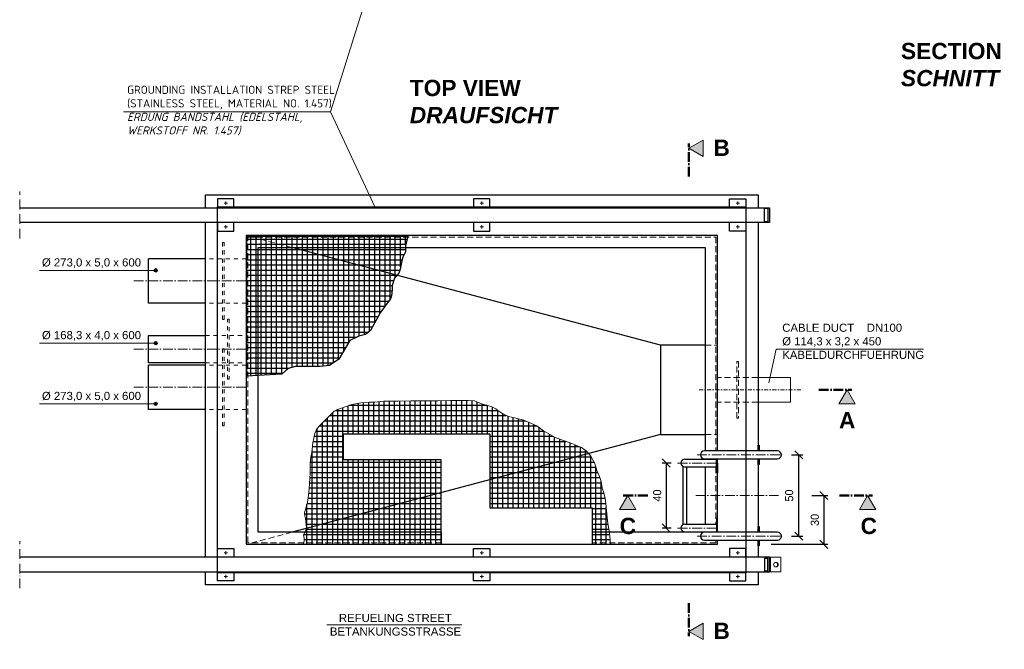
# Model space of a CAD drawing. Header units: millimetres. Extents: x -61498 to 746175, y -1322 to 24596.
# Tile 14 of 37: x 22414 to 28472, y -202 to 3670. Entities that reach past the tile are written whole.
import ezdxf

# ---------------------------------------------------------------- set-up
doc = ezdxf.new("R2010")
doc.units = ezdxf.units.MM
for name, pattern in [('ACAD_ISO10W100', [18, 12, -3, 0, -3]), ('JIS_02_1.0', [2, 1, -1]), ('STRICHPUNKT2', [0.5, 0.25, -0.125, 0, -0.125]), ('VERDECKT2', [0.1875, 0.125, -0.0625])]:
    doc.linetypes.add(name, pattern=pattern)
for name, color, linetype, lineweight in [('Bemaßung', 7, 'Continuous', 9), ('Beschriftung', 7, 'Continuous', 9), ('P------T2', 7, 'Continuous', 18), ('P-DABDICHTUNG', 7, 'Continuous', 18), ('P-ES-MD', 1, 'VERDECKT2', 18), ('verz. Bandstahl 30x3_5mm im Beton', 5, 'GRENZE1', 35)]:
    doc.layers.add(name, color=color, linetype=linetype, lineweight=lineweight)
doc.layers.add('P-MU050ENTL', color=7, linetype='Continuous')
doc.layers.add('P-MU150AUSL', color=7, linetype='Continuous')
doc.styles.add('LBB3.5M1000', font='isocp.shx', dxfattribs={"height": 3.5})
doc.linetypes.add('GRENZE1', pattern='A,6.35,-2.54,[133,ltypeshp.shx,S=2.54,R=0,X=-2.54,Y=0],-2.54,25.4', length=36.83)
doc.dimstyles.new('DIN', dxfattribs={"dimtxt": 2.5, "dimasz": 2.5, "dimexe": 1.25, "dimexo": 0.625, "dimtad": 1, "dimtih": 1, "dimdec": 4, "dimdsep": 46, "dimlunit": 6, "dimtxsty": 'Standard', "dimcen": 2.5, "dimadec": 0, "dimazin": 0, "dimtfac": 1, "dimtdec": 4, "dimtmove": 0, "dimatfit": 3, "dimfxl": 0, "dimtvp": 1, "dimtolj": 1, "dimtzin": 0, "dimarcsym": 0})

# ---------------------------------------------------------------- blocks, each defined once
blk = doc.blocks.new('_Oblique')
at = {"color": 0, "linetype": 'ByBlock', "lineweight": -2}
blk.add_line((-0.5, -0.5), (0.5, 0.5), dxfattribs=at)
blk = doc.blocks.new('*D92')
at = {"layer": 'Bemaßung', "color": 0, "lineweight": -2, "transparency": 16777216}
for p, q in [((27162.1, 993.4), (27233.4, 993.4)), ((27208.4, 493.4), (27208.4, 993.4)), ((27162.1, 493.4), (27233.4, 493.4))]:
    blk.add_line(p, q, dxfattribs=at)
at = {"layer": 'DEFPOINTS', "color": 0, "transparency": 16777216}
for p in [(27122.1, 993.4), (27208.4, 993.4), (27122.1, 493.4)]:
    blk.add_point(p, dxfattribs=at)
at = {"layer": 'Bemaßung', "color": 0, "lineweight": -2, "transparency": 16777216, "xscale": 50, "yscale": 50, "zscale": 50}
for p, rotation in [((27208.4, 993.4), 90), ((27208.4, 493.4), 270)]:
    blk.add_blockref('_Oblique', p, dxfattribs=dict(at, rotation=rotation))
at = {"layer": 'Bemaßung', "color": 0, "transparency": 16777216, "insert": (27148.7, 743.4), "char_height": 50, "attachment_point": 5, "rotation": 90}
blk.add_mtext('\\A1;50', dxfattribs=at)
blk = doc.blocks.new('*D93')
at = {"layer": 'Bemaßung', "color": 0, "lineweight": -2, "transparency": 16777216}
for p, q in [((26422.2, 943.4), (26366.7, 943.4)), ((26391.7, 943.4), (26391.7, 543.4)), ((26422.2, 543.4), (26366.7, 543.4))]:
    blk.add_line(p, q, dxfattribs=at)
at = {"layer": 'DEFPOINTS', "color": 0, "transparency": 16777216}
for p in [(26462.2, 943.4), (26391.7, 543.4), (26462.2, 543.4)]:
    blk.add_point(p, dxfattribs=at)
at = {"layer": 'Bemaßung', "color": 0, "lineweight": -2, "transparency": 16777216, "xscale": 50, "yscale": 50, "zscale": 50}
for p, rotation in [((26391.7, 943.4), 90), ((26391.7, 543.4), 270)]:
    blk.add_blockref('_Oblique', p, dxfattribs=dict(at, rotation=rotation))
at = {"layer": 'Bemaßung', "color": 0, "transparency": 16777216, "insert": (26336.9, 743.4), "char_height": 50, "attachment_point": 5, "rotation": 90}
blk.add_mtext('\\A1;40', dxfattribs=at)
blk = doc.blocks.new('*D81')
at = {"layer": 'Bemaßung', "color": 0, "lineweight": -2, "transparency": 16777216}
for p, q in [((27288.4, 743.4), (27386.6, 743.4)), ((27361.6, 743.4), (27361.6, 443.4)), ((27037.1, 443.4), (27386.6, 443.4))]:
    blk.add_line(p, q, dxfattribs=at)
at = {"layer": 'DEFPOINTS', "color": 0, "transparency": 16777216}
for p in [(27208.4, 743.4), (26957.1, 443.4), (27361.6, 443.4)]:
    blk.add_point(p, dxfattribs=at)
at = {"layer": 'Bemaßung', "color": 0, "lineweight": -2, "transparency": 16777216, "xscale": 50, "yscale": 50, "zscale": 50}
for p, rotation in [((27361.6, 743.4), 90), ((27361.6, 443.4), 270)]:
    blk.add_blockref('_Oblique', p, dxfattribs=dict(at, rotation=rotation))
at = {"layer": 'Bemaßung', "color": 0, "transparency": 16777216, "insert": (27306.6, 593.4), "char_height": 50, "attachment_point": 5, "rotation": 90}
blk.add_mtext('\\A1;30', dxfattribs=at)

msp = doc.modelspace()

# ---------------------------------------------------------------- hatches: boundary and pattern name
h = msp.add_hatch()
h.set_pattern_fill('NET', color=256, scale=10)
h.set_pattern_definition([(0, (658.903, 1907.828), (0, 31.75), []), (90, (658.903, 1907.828), (-31.75, 2e-15), [])])
h.paths.add_polyline_path([(23812.09009, 1477.25817), (23812.09009, 2338.39787), (24801.92053, 2338.39787), (24787.38259, 2278.84358), (24788.3147, 2242.51383), (24779.92586, 2226.67777), (24771.53709, 2209.9102), (24765.01247, 2186.62188), (24754.75949, 2135.38758), (24746.37072, 2110.2362), (24721.20428, 2079.49566), (24705.35878, 2035.71362), (24705.35878, 2011.49379), (24702.56253, 1971.43786), (24695.1058, 1953.73875), (24669.00732, 1918.34055), (24631.72374, 1868.03776), (24572.30304, 1757.51361), (24541.80318, 1734.65241), (24499.86601, 1723.22181), (24446.49135, 1696.55042), (24377.86674, 1582.24439), (24320.67959, 1544.1424), (24263.49253, 1536.522), (24187.243, 1536.522), (24110.99348, 1536.522), (24065.24381, 1525.0914), (24027.11905, 1490.7996), (23919.3559, 1484.00283)])
h = msp.add_hatch()
h.set_pattern_fill('NET', color=256, scale=10)
h.set_pattern_definition([(0, (-139.344, 885.583), (0, 31.75), []), (90, (-139.344, 885.583), (-31.75, 2e-15), [])])
h.paths.add_polyline_path([(26049.9956, 443.39787), (26047.67707, 471.20389), (26044.47301, 490.41655), (26041.26901, 527.24083), (26033.25896, 570.46934), (26030.05496, 589.682), (26025.2489, 648.92106), (26020.44284, 693.7506), (26015.63685, 725.7717), (26009.22879, 759.39388), (25998.01467, 788.21287), (25991.60668, 829.84033), (25981.99456, 860.2604), (25964.37245, 897.08465), (25959.56639, 919.49942), (25949.95433, 943.51527), (25941.94428, 959.52582), (25929.12823, 985.1427), (25901.894, 1015.56276), (25869.85377, 1037.97754), (25831.40549, 1055.58916), (25810.57932, 1063.59445), (25760.91699, 1081.20604), (25709.65259, 1100.4187), (25637.56209, 1140.4451), (25595.90981, 1172.4662), (25515.80918, 1207.68944), (25467.74885, 1218.89681), (25421.29051, 1228.50314), (25390.85228, 1242.91266), (25365.22012, 1260.52428), (25344.39394, 1276.53483), (25315.55778, 1290.94431), (25254.68133, 1306.95486), (25213.02905, 1326.16755), (25174.58077, 1327.76859), (25065.64398, 1327.76859), (24987.14536, 1326.16755), (24927.87097, 1326.16755), (24884.61663, 1326.16755), (24857.38246, 1326.16755), (24822.13818, 1326.16755), (24742.03762, 1324.56648), (24693.97728, 1324.56648), (24653.927, 1322.96544), (24617.08072, 1319.76333), (24599.45861, 1318.16226), (24567.41838, 1318.16226), (24512.94999, 1313.35911), (24456.87953, 1303.75275), (24416.82925, 1289.34327), (24368.76891, 1273.33272), (24349.54481, 1262.12532), (24306.29046, 1218.89681), (24279.05623, 1191.67889), (24256.62813, 1169.26409), (24240.60802, 1150.05143), (24230.9959, 1124.43454), (24218.17985, 1068.3976), (24211.77179, 1007.5575), (24205.36373, 978.73848), (24202.15974, 941.91423), (24200.55767, 882.67517), (24198.95567, 845.85089), (24195.75168, 785.01076), (24189.34362, 728.97385), (24184.53756, 701.75589), (24166.91545, 637.71366), (24168.51745, 615.29888), (24171.72151, 605.69255), (24174.92551, 580.07567), (24178.12957, 546.4535), (24171.72151, 524.03872), (24160.50739, 501.62395), (24163.71145, 480.81022), (24163.71145, 464.79967), (24160.79127, 443.39787), (25007.09009, 443.39787), (25007.09009, 963.39787), (24407.09009, 963.39787), (24407.09009, 1123.39787), (25307.09009, 1123.39787), (25307.09009, 668.39787), (25937.09009, 668.39787), (25937.09009, 443.39787)])
at = {"lineweight": 9}
h = msp.add_hatch(color=256, dxfattribs=at)
h.dxf.hatch_style = 1
h.paths.add_polyline_path([(27067.09009, 332.39787, -0.4142135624), (27081.09009, 318.39787, -0.4142135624), (27067.09009, 304.39787, 0.737901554)])
at = {"layer": 'Beschriftung'}
h = msp.add_hatch(color=256, dxfattribs=at)
h.dxf.hatch_style = 1
h.paths.add_polyline_path([(26532.09009, 2878.94064), (26618.43031, 2928.78919), (26618.43031, 2829.09209)])
h = msp.add_hatch(color=256, dxfattribs=at)
h.dxf.hatch_style = 1
edge = h.paths.add_edge_path()
edge.add_arc((23250.87228, 2128.40645), 10.35018, 180, 540, ccw=False)
h = msp.add_hatch(color=256, dxfattribs=at)
h.dxf.hatch_style = 1
edge = h.paths.add_edge_path()
edge.add_arc((23250.87228, 1681.22512), 10.35018, 180, 540, ccw=False)
h = msp.add_hatch(color=256, dxfattribs=at)
h.dxf.hatch_style = 1
h.paths.add_polyline_path([(27504.47384, 1393.39787), (27554.32239, 1307.05766), (27454.6253, 1307.05766)])
h = msp.add_hatch(color=256, dxfattribs=at)
h.dxf.hatch_style = 1
edge = h.paths.add_edge_path()
edge.add_arc((23250.87228, 1307.18334), 10.35018, 180, 540, ccw=False)
h = msp.add_hatch(color=256, dxfattribs=at)
h.dxf.hatch_style = 1
h.paths.add_polyline_path([(26155.00944, 743.39787), (26204.85799, 657.05766), (26105.16089, 657.05766)])
h = msp.add_hatch(color=256, dxfattribs=at)
h.dxf.hatch_style = 1
h.paths.add_polyline_path([(27631.08486, 743.39787), (27680.93341, 657.05766), (27581.23631, 657.05766)])
h = msp.add_hatch(color=256, dxfattribs=at)
h.dxf.hatch_style = 1
h.paths.add_polyline_path([(26532.09009, -92.1449), (26618.43031, -141.99345), (26618.43031, -42.29635)])

# ---------------------------------------------------------------- linework, layer by layer
at = {"linetype": 'ACAD_ISO10W100', "lineweight": 18, "ltscale": 5}
for p, q in [((22414.24547, 2323.39787), (22414.24547, 2613.39787)), ((23682.09009, 2530.89787), (23682.09009, 2550.89787)), ((25257.09009, 2530.89787), (25257.09009, 2550.89787)), ((26832.09009, 2530.89787), (26832.09009, 2550.89787)), ((23692.09009, 2540.89787), (23672.09009, 2540.89787)), ((25267.09009, 2540.89787), (25247.09009, 2540.89787)), ((26822.09009, 2540.89787), (26842.09009, 2540.89787)), ((23692.09009, 2395.89787), (23672.09009, 2395.89787)), ((23682.09009, 2385.89787), (23682.09009, 2405.89787)), ((25267.09009, 2395.89787), (25247.09009, 2395.89787)), ((25257.09009, 2385.89787), (25257.09009, 2405.89787)), ((26822.09009, 2395.89787), (26842.09009, 2395.89787)), ((26832.09009, 2385.89787), (26832.09009, 2405.89787)), ((23807.09009, 2063.39787), (23112.35536, 2063.39787)), ((23807.09009, 1643.99143), (23112.35536, 1643.99143)), ((23807.09009, 1408.99143), (23112.35536, 1408.99143)), ((26582.16473, 993.39787), (27122.11379, 993.39787)), ((26462.16473, 943.39787), (26707.09009, 943.39787)), ((26574.01594, 743.39787), (27083.20641, 743.39787)), ((26462.16473, 543.39787), (26707.09009, 543.39787)), ((26582.16473, 493.39787), (27122.11379, 493.39787)), ((22414.24547, 173.39787), (22414.24547, 463.39787)), ((23692.09009, 390.89787), (23672.09009, 390.89787)), ((23682.09009, 400.89787), (23682.09009, 380.89787)), ((25267.09009, 390.89787), (25247.09009, 390.89787)), ((25257.09009, 400.89787), (25257.09009, 380.89787)), ((26822.09009, 390.89787), (26842.09009, 390.89787)), ((26832.09009, 400.89787), (26832.09009, 380.89787)), ((23692.09009, 245.89787), (23672.09009, 245.89787)), ((23682.09009, 255.89787), (23682.09009, 235.89787)), ((25267.09009, 245.89787), (25247.09009, 245.89787)), ((25257.09009, 255.89787), (25257.09009, 235.89787)), ((26822.09009, 245.89787), (26842.09009, 245.89787)), ((26832.09009, 255.89787), (26832.09009, 235.89787))]:
    msp.add_line(p, q, dxfattribs=at)
for p, q in [((22414.24547, 2513.39787), (27027.09009, 2513.39787)), ((27017.09009, 2508.39787), (26997.09009, 2508.39787)), ((26997.09009, 2428.39787), (26997.09009, 2508.39787)), ((27017.09009, 2513.39787), (27017.09009, 2423.39787)), ((27027.09009, 2513.39787), (27027.09009, 2423.39787)), ((27027.09009, 2423.39787), (22414.24547, 2423.39787)), ((26997.09009, 2428.39787), (27017.09009, 2428.39787)), ((26357.09009, 1668.39787), (24090.42342, 2268.39787)), ((26357.09009, 1118.39787), (24090.42342, 518.39787)), ((24407.09009, 963.39787), (24407.09009, 1123.39787)), ((24407.09009, 1123.39787), (25307.09009, 1123.39787)), ((25307.09009, 1123.39787), (25307.09009, 668.39787)), ((27077.09009, 1017.54787), (26627.09009, 1017.54787)), ((25007.09009, 963.39787), (24407.09009, 963.39787)), ((25007.09009, 443.39787), (25007.09009, 963.39787)), ((26497.09009, 565.38019), (26497.09009, 921.41555)), ((26507.09009, 967.54787), (26701.09009, 967.54787)), ((26507.09009, 919.24787), (26701.09009, 919.24787)), ((26517.09009, 919.24787), (26517.09009, 567.54787)), ((26627.09009, 969.24787), (27077.09009, 969.24787)), ((25307.09009, 668.39787), (25937.09009, 668.39787)), ((25937.09009, 668.39787), (25937.09009, 443.39787)), ((26507.09009, 567.54787), (26701.09009, 567.54787)), ((25007.09009, 518.39787), (25007.09009, 443.39787)), ((25937.09009, 518.39787), (25937.09009, 443.39787)), ((26507.09009, 519.24787), (26701.09009, 519.24787)), ((27077.09009, 517.54787), (26627.09009, 517.54787)), ((26627.09009, 469.24787), (27077.09009, 469.24787)), ((27027.09009, 363.39787), (22414.24547, 363.39787)), ((26997.09009, 358.39787), (26997.09009, 278.39787)), ((26997.09009, 358.39787), (27017.09009, 358.39787)), ((27017.09009, 273.39787), (27017.09009, 363.39787)), ((27027.09009, 273.39787), (27027.09009, 363.39787)), ((22414.24547, 273.39787), (27027.09009, 273.39787)), ((27017.09009, 278.39787), (26997.09009, 278.39787))]:
    msp.add_line(p, q)
at = {"linetype": 'JIS_02_1.0', "lineweight": 18, "ltscale": 25}
for p, q in [((23807.09009, 2199.89787), (23557.09009, 2199.89787)), ((23807.09009, 1926.89787), (23557.09009, 1926.89787)), ((23557.09009, 1728.39237), (23807.09009, 1728.39237)), ((23557.09009, 1560.09237), (23807.09009, 1560.09237)), ((23807.09009, 1545.49143), (23557.09009, 1545.49143)), ((23807.09009, 1272.49143), (23557.09009, 1272.49143))]:
    msp.add_line(p, q, dxfattribs=at)
at = {"lineweight": 5}
for p, q in [((24368.76891, 1273.33272), (24349.54481, 1262.12532)), ((24416.82925, 1289.34327), (24368.76891, 1273.33272)), ((24456.87953, 1303.75275), (24416.82925, 1289.34327)), ((24512.94999, 1313.35911), (24456.87953, 1303.75275)), ((24567.41838, 1318.16226), (24512.94999, 1313.35911)), ((24599.45861, 1318.16226), (24567.41838, 1318.16226)), ((24617.08072, 1319.76333), (24599.45861, 1318.16226)), ((24653.927, 1322.96544), (24617.08072, 1319.76333)), ((24693.97728, 1324.56648), (24653.927, 1322.96544)), ((24742.03762, 1324.56648), (24693.97728, 1324.56648)), ((24822.13818, 1326.16755), (24742.03762, 1324.56648)), ((24857.38246, 1326.16755), (24822.13818, 1326.16755)), ((24884.61663, 1326.16755), (24857.38246, 1326.16755)), ((24927.87097, 1326.16755), (24884.61663, 1326.16755)), ((24987.14536, 1326.16755), (24927.87097, 1326.16755)), ((25065.64398, 1327.76859), (24987.14536, 1326.16755)), ((25174.58077, 1327.76859), (25065.64398, 1327.76859)), ((25213.02905, 1326.16755), (25174.58077, 1327.76859)), ((25254.68133, 1306.95486), (25213.02905, 1326.16755)), ((25315.55778, 1290.94431), (25254.68133, 1306.95486)), ((25344.39394, 1276.53483), (25315.55778, 1290.94431)), ((25365.22012, 1260.52428), (25344.39394, 1276.53483)), ((24306.29046, 1218.89681), (24279.05623, 1191.67889)), ((24349.54481, 1262.12532), (24306.29046, 1218.89681)), ((25390.85228, 1242.91266), (25365.22012, 1260.52428)), ((25421.29051, 1228.50314), (25390.85228, 1242.91266)), ((25467.74885, 1218.89681), (25421.29051, 1228.50314)), ((25515.80918, 1207.68944), (25467.74885, 1218.89681)), ((24256.62813, 1169.26409), (24240.60802, 1150.05143)), ((24279.05623, 1191.67889), (24256.62813, 1169.26409)), ((25595.90981, 1172.4662), (25515.80918, 1207.68944)), ((25637.56209, 1140.4451), (25595.90981, 1172.4662)), ((24230.9959, 1124.43454), (24218.17985, 1068.3976)), ((24240.60802, 1150.05143), (24230.9959, 1124.43454)), ((25709.65259, 1100.4187), (25637.56209, 1140.4451)), ((25760.91699, 1081.20604), (25709.65259, 1100.4187)), ((24218.17985, 1068.3976), (24211.77179, 1007.5575)), ((25810.57932, 1063.59445), (25760.91699, 1081.20604)), ((25831.40549, 1055.58916), (25810.57932, 1063.59445)), ((25869.85377, 1037.97754), (25831.40549, 1055.58916)), ((25901.894, 1015.56276), (25869.85377, 1037.97754)), ((24205.36373, 978.73848), (24202.15974, 941.91423)), ((24211.77179, 1007.5575), (24205.36373, 978.73848)), ((25929.12823, 985.1427), (25901.894, 1015.56276)), ((25941.94428, 959.52582), (25929.12823, 985.1427)), ((24202.15974, 941.91423), (24200.55767, 882.67517)), ((25949.95433, 943.51527), (25941.94428, 959.52582)), ((25959.56639, 919.49942), (25949.95433, 943.51527)), ((25964.37245, 897.08465), (25959.56639, 919.49942)), ((24200.55767, 882.67517), (24198.95567, 845.85089)), ((25981.99456, 860.2604), (25964.37245, 897.08465)), ((25991.60668, 829.84033), (25981.99456, 860.2604)), ((24198.95567, 845.85089), (24195.75168, 785.01076)), ((25998.01467, 788.21287), (25991.60668, 829.84033)), ((26009.22879, 759.39388), (25998.01467, 788.21287)), ((24189.34362, 728.97385), (24184.53756, 701.75589)), ((24195.75168, 785.01076), (24189.34362, 728.97385)), ((26015.63685, 725.7717), (26009.22879, 759.39388)), ((24184.53756, 701.75589), (24166.91545, 637.71366)), ((26020.44284, 693.7506), (26015.63685, 725.7717)), ((26025.2489, 648.92106), (26020.44284, 693.7506)), ((24166.91545, 637.71366), (24168.51745, 615.29888)), ((24168.51745, 615.29888), (24171.72151, 605.69255)), ((26030.05496, 589.682), (26025.2489, 648.92106)), ((24171.72151, 605.69255), (24174.92551, 580.07567)), ((24178.12957, 546.4535), (24171.72151, 524.03872)), ((24174.92551, 580.07567), (24178.12957, 546.4535)), ((26033.25896, 570.46934), (26030.05496, 589.682)), ((26041.26901, 527.24083), (26033.25896, 570.46934)), ((24171.72151, 524.03872), (24160.50739, 501.62395)), ((24160.50739, 501.62395), (24163.71145, 480.81022)), ((26044.47301, 490.41655), (26041.26901, 527.24083)), ((26047.67707, 471.20389), (26044.47301, 490.41655)), ((24163.71145, 464.79967), (24160.79127, 443.39787)), ((24163.71145, 480.81022), (24163.71145, 464.79967)), ((26049.9956, 443.39787), (26047.67707, 471.20389))]:
    msp.add_line(p, q, dxfattribs=at)
at = {"lineweight": 9}
for p, q in [((27097.09009, 363.39787), (27027.09009, 363.39787)), ((27097.09009, 273.39787), (27097.09009, 363.39787)), ((27027.09009, 273.39787), (27097.09009, 273.39787))]:
    msp.add_line(p, q, dxfattribs=at)
at = {"linetype": 'JIS_02_1.0', "lineweight": 5, "ltscale": 2}
msp.add_line((27033.09009, 363.39787), (27033.09009, 273.39787), dxfattribs=at)
for points in [[(23557.09009, 2513.39787), (23557.09009, 2593.39787), (26957.09009, 2593.39787), (26957.09009, 2513.39787)], [(23732.09009, 2513.39787), (23732.09009, 2568.39787), (23632.09009, 2568.39787), (23632.09009, 2513.39787)], [(25307.09009, 2513.39787), (25307.09009, 2568.39787), (25207.09009, 2568.39787), (25207.09009, 2513.39787)], [(26782.09009, 2513.39787), (26782.09009, 2568.39787), (26882.09009, 2568.39787), (26882.09009, 2513.39787)], [(23557.09009, 363.39787), (23557.09009, 2423.39787)], [(23632.09009, 2423.39787), (23632.09009, 2368.39787), (23732.09009, 2368.39787), (23732.09009, 2423.39787)], [(25207.09009, 2423.39787), (25207.09009, 2368.39787), (25307.09009, 2368.39787), (25307.09009, 2423.39787)], [(26882.09009, 2423.39787), (26882.09009, 2368.39787), (26782.09009, 2368.39787), (26782.09009, 2423.39787)], [(26957.09009, 2423.39787), (26957.09009, 1017.54787)], [(26707.09009, 1017.54787), (26707.09009, 2343.39787), (23807.09009, 2343.39787), (23807.09009, 443.39787), (26707.09009, 443.39787), (26707.09009, 469.24787)], [(25007.09009, 518.39787), (23882.09009, 518.39787), (23882.09009, 2268.39787), (26632.09009, 2268.39787), (26632.09009, 1017.54787)], [(26632.09009, 1668.39787), (26357.09009, 1668.39787), (26357.09009, 1118.39787), (26632.09009, 1118.39787)], [(26957.09009, 1017.54766), (26957.09009, 1053.39766), (26963.09009, 1053.39766), (26963.09009, 1017.54766)], [(26632.09009, 969.24787), (26632.09009, 967.54787)], [(26632.09009, 919.24787), (26632.09009, 567.54787)], [(26707.09009, 943.39787), (26707.09009, 883.39787), (26701.09009, 883.39787), (26701.09009, 969.24787)], [(26707.09009, 517.54787), (26707.09009, 969.24787)], [(26957.09009, 969.24787), (26957.09009, 517.54787)], [(26963.09009, 969.24787), (26963.09009, 933.39766), (26957.09009, 933.39766), (26957.09009, 969.24787)], [(26707.09009, 543.39787), (26707.09009, 603.39787), (26701.09009, 603.39787), (26701.09009, 517.54787)], [(26957.09009, 517.54766), (26957.09009, 553.39766), (26963.09009, 553.39766), (26963.09009, 517.54766)], [(26632.09009, 519.24787), (26632.09009, 518.39787), (25937.09009, 518.39787)], [(26957.09009, 469.24787), (26957.09009, 363.39787)], [(26963.09009, 469.24787), (26963.09009, 433.39766), (26957.09009, 433.39766), (26957.09009, 469.24787)], [(23632.09009, 363.39787), (23632.09009, 418.39787), (23732.09009, 418.39787), (23732.09009, 363.39787)], [(25207.09009, 363.39787), (25207.09009, 418.39787), (25307.09009, 418.39787), (25307.09009, 363.39787)], [(26882.09009, 363.39787), (26882.09009, 418.39787), (26782.09009, 418.39787), (26782.09009, 363.39787)], [(26957.09009, 273.39787), (26957.09009, 193.39787), (23557.09009, 193.39787), (23557.09009, 273.39787)], [(23732.09009, 273.39787), (23732.09009, 218.39787), (23632.09009, 218.39787), (23632.09009, 273.39787)], [(25307.09009, 273.39787), (25307.09009, 218.39787), (25207.09009, 218.39787), (25207.09009, 273.39787)], [(26782.09009, 273.39787), (26782.09009, 218.39787), (26882.09009, 218.39787), (26882.09009, 273.39787)]]:
    msp.add_lwpolyline(points)
msp.add_lwpolyline([(23812.09009, 1477.25817), (23812.09009, 2338.39787), (24801.92053, 2338.39787), (24787.38259, 2278.84358), (24788.3147, 2242.51383), (24779.92586, 2226.67777), (24771.53709, 2209.9102), (24765.01247, 2186.62188), (24754.75949, 2135.38758), (24746.37072, 2110.2362), (24721.20428, 2079.49566), (24705.35878, 2035.71362), (24705.35878, 2011.49379), (24702.56253, 1971.43786), (24695.1058, 1953.73875), (24669.00732, 1918.34055), (24631.72374, 1868.03776), (24572.30304, 1757.51361), (24541.80318, 1734.65241), (24499.86601, 1723.22181), (24446.49135, 1696.55042), (24377.86674, 1582.24439), (24320.67959, 1544.1424), (24263.49253, 1536.522), (24187.243, 1536.522), (24110.99348, 1536.522), (24065.24381, 1525.0914), (24027.11905, 1490.7996), (23919.3559, 1484.00283)], close=True)
at = {"linetype": 'JIS_02_1.0', "lineweight": 18, "ltscale": 25}
for points in [[(23672.09009, 2299.89787), (23662.09009, 2299.89787), (23662.09009, 1826.89787), (23672.09009, 1826.89787)], [(23692.09009, 1828.39237), (23702.09009, 1828.39237), (23702.09009, 1460.09237), (23692.09009, 1460.09237)], [(23672.09009, 1645.49143), (23662.09009, 1645.49143), (23662.09009, 1172.49143), (23672.09009, 1172.49143)]]:
    msp.add_lwpolyline(points, close=True, dxfattribs=at)
at = {"lineweight": 9}
msp.add_circle((27067.09009, 318.39787), 14, dxfattribs=at)
for centre, start, end in [((26627.09009, 993.39787), 90, 270), ((27077.09009, 993.39787), 270, 90), ((26507.09009, 943.39787), 90, 270), ((26507.09009, 543.39787), 90, 270), ((26627.09009, 493.39787), 90, 270), ((27077.09009, 493.39787), 270, 90)]:
    msp.add_arc(centre, 24.15, start, end)
msp.add_arc((27062.76904, 318.39787), 14.65167, 287.152652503, 72.847347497, dxfattribs=at)
at = {"layer": 'Beschriftung', "linetype": 'ACAD_ISO10W100', "lineweight": 50, "ltscale": 5}
for p, q in [((26532.09009, 2705.78266), (26532.09009, 2908.91504)), ((27331.31587, 1393.39787), (27534.44824, 1393.39787)), ((26278.14344, 743.39787), (26125.03505, 743.39787)), ((27457.92688, 743.39787), (27661.05925, 743.39787)), ((26532.09009, 81.01308), (26532.09009, -122.11929))]:
    msp.add_line(p, q, dxfattribs=at)
at = {"layer": 'Beschriftung', "lineweight": 5}
for p, q in [((23250.87228, 2128.40645), (22537.05365, 2128.40645)), ((23250.87228, 1681.22512), (22537.05365, 1681.22512)), ((23250.87228, 1307.18334), (22537.05365, 1307.18334))]:
    msp.add_line(p, q, dxfattribs=at)
at = {"layer": 'Beschriftung'}
for points in [[(26532.09009, 2878.94064), (26618.43031, 2928.78919), (26618.43031, 2829.09209)], [(27504.47384, 1393.39787), (27554.32239, 1307.05766), (27454.6253, 1307.05766)], [(26155.00944, 743.39787), (26204.85799, 657.05766), (26105.16089, 657.05766)], [(27631.08486, 743.39787), (27680.93341, 657.05766), (27581.23631, 657.05766)], [(26532.09009, -92.1449), (26618.43031, -141.99345), (26618.43031, -42.29635)]]:
    msp.add_lwpolyline(points, close=True, dxfattribs=at)
at = {"layer": 'Beschriftung', "lineweight": 5}
for centre in [(23250.87228, 2128.40645), (23250.87228, 1681.22512), (23250.87228, 1307.18334)]:
    msp.add_circle(centre, 10.35018, dxfattribs=at)
at = {"layer": 'P------T2', "color": 7}
for p, q in [((27023.77794, 1435.67571), (27069.23263, 1643.50382)), ((27974.70243, 1643.50382), (27069.23263, 1643.50382)), ((25135.21535, -52.32493), (24303.83578, -52.32493))]:
    msp.add_line(p, q, dxfattribs=at)
at = {"layer": 'P-DABDICHTUNG', "color": 7}
for p, q in [((24325.8901, 3102.60923), (24726.331, 4379.36911)), ((23052.17526, 3102.60923), (24325.8901, 3102.60923)), ((24325.8901, 3102.60923), (24598.64455, 2518.39787))]:
    msp.add_line(p, q, dxfattribs=at)
at = {"layer": 'P-ES-MD', "color": 7, "ltscale": 300}
for p, q in [((24090.42342, 2268.39787), (23807.09009, 2343.39787)), ((26632.09009, 1668.39787), (26707.09009, 1668.39787)), ((26957.09009, 1468.39787), (26707.09009, 1468.39787)), ((26957.09009, 1318.39787), (26707.09009, 1318.39787)), ((26632.09009, 1118.39787), (26707.09009, 1118.39787)), ((24090.42342, 518.39787), (23807.09009, 443.39787))]:
    msp.add_line(p, q, dxfattribs=at)
at = {"layer": 'P-ES-MD', "color": 7, "linetype": 'Continuous', "ltscale": 300}
for p, q in [((26957.09009, 1468.39787), (27157.09009, 1468.39787)), ((27157.09009, 1468.39787), (27157.09009, 1318.39787)), ((26957.09009, 1318.39787), (27157.09009, 1318.39787))]:
    msp.add_line(p, q, dxfattribs=at)
at = {"layer": 'P-ES-MD', "color": 7, "linetype": 'STRICHPUNKT2', "ltscale": 100}
msp.add_line((27220.18942, 1393.39787), (26593.69631, 1393.39787), dxfattribs=at)
at = {"layer": 'P-ES-MD', "color": 7, "ltscale": 300}
for points in [[(25007.09009, 453.39787), (23817.09009, 453.39787), (23817.09009, 2333.39787), (26697.09009, 2333.39787), (26697.09009, 1017.54787)], [(26697.09009, 969.24787), (26697.09009, 967.54787)], [(26697.09009, 919.24787), (26697.09009, 567.54787)], [(26697.09009, 519.24787), (26697.09009, 517.54787)], [(26697.09009, 469.24787), (26697.09009, 453.39787), (25937.09009, 453.39787)]]:
    msp.add_lwpolyline(points, dxfattribs=at)
msp.add_lwpolyline([(26837.09009, 1218.39787), (26827.09009, 1218.39787), (26827.09009, 1568.39787), (26837.09009, 1568.39787)], close=True, dxfattribs=at)
at = {"layer": 'P-MU050ENTL', "linetype": 'Continuous', "ltscale": 10}
msp.add_lwpolyline([(23557.09009, 1560.09237), (23207.09009, 1560.09237), (23207.09009, 1728.39237), (23557.09009, 1728.39237)], dxfattribs=at)
at = {"layer": 'P-MU150AUSL', "linetype": 'Continuous', "ltscale": 10}
for p, q in [((23557.09009, 2199.89787), (23207.09009, 2199.89787)), ((23207.09009, 1926.89787), (23207.09009, 2199.89787)), ((23557.09009, 1926.89787), (23207.09009, 1926.89787)), ((23557.09009, 1545.49143), (23207.09009, 1545.49143)), ((23207.09009, 1272.49143), (23207.09009, 1545.49143)), ((23557.09009, 1272.49143), (23207.09009, 1272.49143))]:
    msp.add_line(p, q, dxfattribs=at)
at = {"layer": 'verz. Bandstahl 30x3_5mm im Beton', "color": 0, "lineweight": -3, "ltscale": 5}
msp.add_lwpolyline([(26882.09009, 268.39787), (23632.09009, 268.39787), (23632.09009, 2518.39787), (26882.09009, 2518.39787)], close=True, dxfattribs=at)

# ---------------------------------------------------------------- texts
at = {"layer": 'Beschriftung', "attachment_point": 1, "style": 'LBB3.5M1000'}
for s, width, insert, char_height in [('{\\fArial|b1|i0|c0|p34;SECTION\\P\\fArial|b1|i1|c0|p34;SCHNITT}', 963.5542391, (27836.43443, 3527.45822), 100), ('{\\fArial|b1|i0|c0|p34;TOP VIEW\\P\\fArial|b1|i1|c0|p34;DRAUFSICHT}', 963.5542391, (24814.41879, 3300.19037), 100), ('{\\fArial|b1|i0|c0|p34;B}', 100, (26682.85604, 2932.34022), 100), ('{\\fArial|b0|i0|c0|p34;%%C 273,0 x 5,0 x 600}', 1235.8101064, (22551.08317, 2202.2981), 50), ('{\\fArial|b0|i0|c0|p34;%%C 168,3 x 4,0 x 600}', 1245.3471695, (22551.08317, 1755.11676), 50), ('{\\fArial|b0|i0|c0|p34;%%C 273,0 x 5,0 x 600}', 1235.8101064, (22551.08317, 1381.07499), 50), ('{\\fArial|b1|i0|c0|p34;A}', 100, (27455.10798, 1256.51442), 100), ('{\\fArial|b1|i0|c0|p34;C}', 100, (26105.64357, 606.51442), 100), ('{\\fArial|b1|i0|c0|p34;C}', 100, (27587.97637, 606.51442), 100), ('{\\fArial|b1|i0|c0|p34;B}', 100, (26682.85604, -38.74532), 100)]:
    msp.add_mtext_dynamic_manual_height_columns(s, width=width, gutter_width=17.5, heights=[0], dxfattribs=dict(at, insert=insert, char_height=char_height))
at = {"layer": 'Beschriftung', "char_height": 50, "attachment_point": 1, "style": 'LBB3.5M1000'}
for s, insert, width in [('{\\fArial|b0|i0|c0|p34;CABLE DUCT    DN100\\PØ 114,3 x 3,2 x 450\\PKABELDURCHFUEHRUNG}', (27105.9263, 1800.42835), 897.4930795), ('\\pi273.99;{\\fArial|b0|i0|c0|p34;REFUELING STREET\\P\\pi218.67;BETANKUNGSSTRASSE\\H1.0213x; }', (24104.17976, 15.18932), 1235.8101064)]:
    msp.add_mtext(s, dxfattribs=dict(at, insert=insert, width=width))
at = {"layer": 'P------T2', "color": 7, "insert": (23075.34901, 3263.96335), "char_height": 50, "width": 1279.3578589, "attachment_point": 1}
msp.add_mtext('{\\fISOCPEUR|b0|i0|c0|p34;\\C256;GROUNDING INSTALLATION STREP STEEL (STAINLESS STEEL, MATERIAL NO. 1.457)\\Ftxt|c0;\\P\\fISOCPEUR|b0|i1|c0|p34;ERDUNG BANDSTAHL (EDELSTAHL, WERKSTOFF NR. 1.457)}', dxfattribs=at)

# ---------------------------------------------------------------- dimensions: what is measured, and where the dimension line sits
at = {"layer": 'Bemaßung'}
for base, p1, p2, text, override, picture, middle in [((27208.39161, 993.39787), (27122.11379, 493.39787), (27122.11379, 993.39787), '50', {"dimscale": 20, "dimexo": 2, "dimgap": 0.2, "dimblk1": 'Oblique', "dimblk2": 'Oblique', "dimsah": 1, "dimtmove": 2}, '*D92', (27148.7223, 743.39787)), ((26391.68025, 543.39787), (26462.16473, 943.39787), (26462.16473, 543.39787), '40', {"dimscale": 20, "dimexo": 2, "dimgap": 0.2, "dimblk1": 'Oblique', "dimblk2": 'Oblique', "dimsah": 1, "dimtmove": 2}, '*D93', (26336.91785, 743.39787)), ((27361.64886, 443.39787), (27208.39161, 743.39787), (26957.09009, 443.39787), '30', {"dimscale": 20, "dimexo": 4, "dimgap": 0.2, "dimblk1": 'Oblique', "dimblk2": 'Oblique', "dimsah": 1, "dimtmove": 2}, '*D81', (27306.55598, 593.39787))]:
    dim = msp.add_linear_dim(base=base, p1=p1, p2=p2, angle=90, text=text, dimstyle='DIN', override=override, dxfattribs=at)
    dim.commit()
    dim.dimension.update_dxf_attribs({"geometry": picture, "text_midpoint": middle, "dimtype": 160})

doc.saveas('drawing.dxf')
